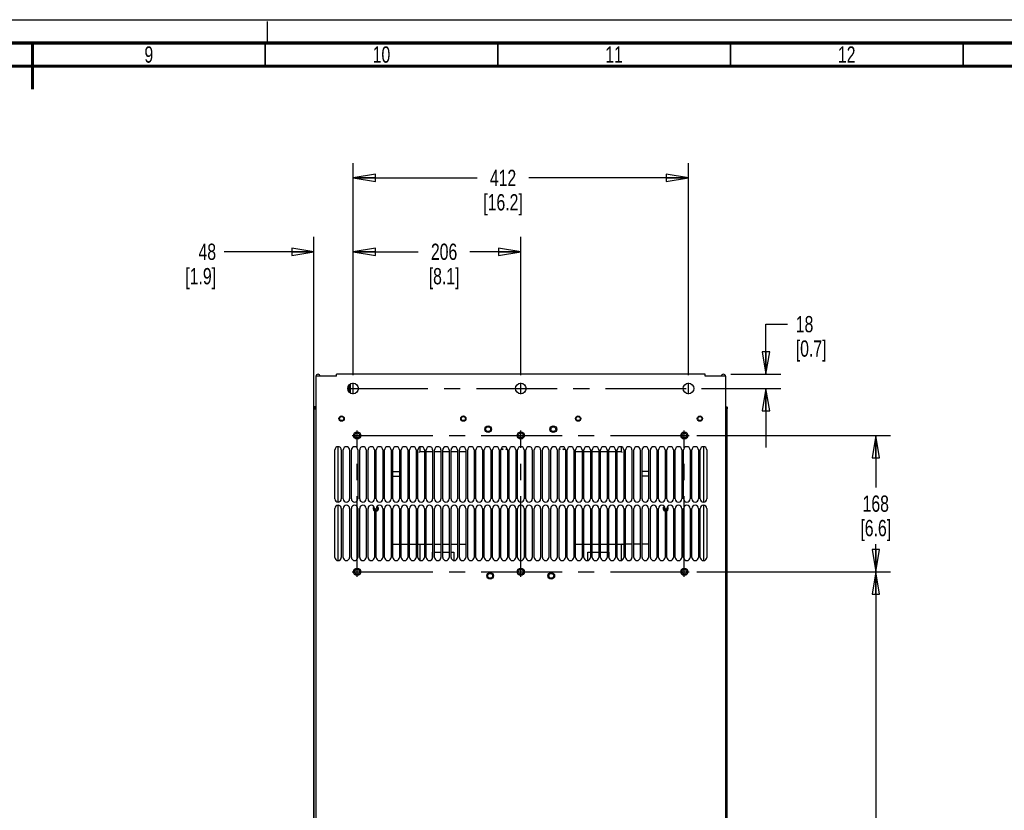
# Paper-space layout 'SUBMITTAL_E3H_2_1' of a CAD drawing. Header units: millimetres. Extents: x 0 to 841, y 0 to 594.
# Tile 35 of 45: x 418 to 629, y 424 to 594. Entities that reach past the tile are written whole.
import ezdxf

# ---------------------------------------------------------------- set-up
doc = ezdxf.new("R2010")
doc.units = ezdxf.units.MM
doc.header["$LTSCALE"] = 46.255
doc.linetypes.add('CENTER', pattern=[0.6, 0.375, -0.075, 0.075, -0.075])
doc.linetypes.add('DASHED', pattern=[0.2, 0.1, -0.1])
doc.layers.get('0').update_dxf_attribs({"linetype": 'CONTINUOUS'})
for name, color, linetype in [('002___PRT_ALL_AXES', 7, 'CONTINUOUS'), ('DEFAULT_1', 7, 'CENTER'), ('ROUNDS', 7, 'CONTINUOUS')]:
    doc.layers.add(name, color=color, linetype=linetype)
doc.styles.get("Standard").update_dxf_attribs({"font": 'txt', "width": 0.725})
doc.dimstyles.new('DIMSTYLE_1', dxfattribs={"dimtxt": 3.5, "dimasz": 4.8, "dimexe": 3.2, "dimexo": 1.6, "dimgap": 1.75, "dimtad": 0, "dimtih": 1, "dimtoh": 1, "dimdec": 1, "dimzin": 0, "dimdsep": 46, "dimtxsty": 'STANDARD', "dimblk": 'CLOSED', "dimblk1": 'CLOSED', "dimblk2": 'CLOSED', "dimcen": 0.09, "dimadec": 0, "dimazin": 0, "dimtp": 0.4, "dimtm": 0.4, "dimtfac": 1, "dimtdec": 1, "dimtofl": 0, "dimtmove": 0, "dimatfit": 3, "dimldrblk": 'CLOSED', "dimfxl": 1, "dimtolj": 1, "dimtzin": 0, "dimarcsym": 0})

# ---------------------------------------------------------------- blocks, each defined once
blk = doc.blocks.new('_CLOSED')
at = {"color": 0, "linetype": 'BYBLOCK'}
for p, q in [((0, 0), (-1, 0.167)), ((-1, 0.167), (-1, -0.167)), ((-1, -0.167), (0, 0)), ((-1, 0), (0, 0))]:
    blk.add_line(p, q, dxfattribs=at)
blk = doc.blocks.new('*D17')
at = {"color": 2, "linetype": 'CONTINUOUS'}
for p, q in [((481, 542.33), (481, 547.28)), ((489.39, 542.33), (489.39, 547.28)), ((481, 544.08), (461.7, 544.08)), ((489.39, 544.08), (502.09, 544.08)), ((481, 291.44), (481, 542.33)), ((489.39, 517.5), (489.39, 542.33))]:
    blk.add_line(p, q, dxfattribs=at)
at = {"color": 2, "linetype": 'CONTINUOUS', "xscale": 4.8, "yscale": 4.8, "zscale": 4.8}
blk.add_blockref('_CLOSED', (481, 544.08), dxfattribs=at)
at = {"color": 2, "linetype": 'CONTINUOUS', "xscale": 4.8, "yscale": 4.8, "zscale": 4.8, "rotation": 180}
blk.add_blockref('_CLOSED', (489.39, 544.08), dxfattribs=at)
at = {"color": 2, "linetype": 'CONTINUOUS', "insert": (459.95, 545.83), "char_height": 3.5, "width": 12.6875, "attachment_point": 3, "line_spacing_factor": 0.9}
blk.add_mtext('48\\P[1.9]', dxfattribs=at)
blk = doc.blocks.new('*D18')
at = {"color": 2, "linetype": 'CONTINUOUS'}
for p, q in [((489.39, 542.33), (489.39, 547.28)), ((525.44, 542.33), (525.44, 547.28)), ((489.39, 544.08), (503.4, 544.08)), ((525.44, 544.08), (514.51, 544.08)), ((489.39, 517.5), (489.39, 542.33)), ((525.44, 517.5), (525.44, 542.33))]:
    blk.add_line(p, q, dxfattribs=at)
at = {"color": 2, "linetype": 'CONTINUOUS', "xscale": 4.8, "yscale": 4.8, "zscale": 4.8, "rotation": 180}
blk.add_blockref('_CLOSED', (489.39, 544.08), dxfattribs=at)
at = {"color": 2, "linetype": 'CONTINUOUS', "xscale": 4.8, "yscale": 4.8, "zscale": 4.8}
blk.add_blockref('_CLOSED', (525.44, 544.08), dxfattribs=at)
at = {"color": 2, "linetype": 'CONTINUOUS', "insert": (508.96, 545.83), "char_height": 3.5, "width": 12.6875, "attachment_point": 2, "line_spacing_factor": 0.9}
blk.add_mtext('206\\P[8.1]', dxfattribs=at)
blk = doc.blocks.new('*D19')
at = {"color": 2, "linetype": 'CONTINUOUS'}
for p, q in [((489.39, 558.22), (489.39, 563.17)), ((561.49, 558.22), (561.49, 563.17)), ((489.39, 559.97), (516.07, 559.97)), ((561.49, 559.97), (527.19, 559.97)), ((489.39, 517.5), (489.39, 558.22)), ((561.49, 517.5), (561.49, 558.22))]:
    blk.add_line(p, q, dxfattribs=at)
at = {"color": 2, "linetype": 'CONTINUOUS', "xscale": 4.8, "yscale": 4.8, "zscale": 4.8, "rotation": 180}
blk.add_blockref('_CLOSED', (489.39, 559.97), dxfattribs=at)
at = {"color": 2, "linetype": 'CONTINUOUS', "xscale": 4.8, "yscale": 4.8, "zscale": 4.8}
blk.add_blockref('_CLOSED', (561.49, 559.97), dxfattribs=at)
at = {"color": 2, "linetype": 'CONTINUOUS', "insert": (521.63, 561.72), "char_height": 3.5, "width": 15.225, "attachment_point": 2, "line_spacing_factor": 0.9}
blk.add_mtext('412\\P[16.2]', dxfattribs=at)
blk = doc.blocks.new('*D20')
at = {"color": 2, "linetype": 'CONTINUOUS'}
for p, q in [((578.15, 517.75), (578.15, 528.51)), ((578.15, 528.51), (582.8, 528.51)), ((570.61, 517.75), (581.35, 517.75)), ((564.32, 514.67), (581.35, 514.67)), ((578.15, 514.67), (578.15, 501.97))]:
    blk.add_line(p, q, dxfattribs=at)
at = {"color": 2, "linetype": 'CONTINUOUS', "xscale": 4.8, "yscale": 4.8, "zscale": 4.8}
for p, rotation in [((578.15, 517.75), 270), ((578.15, 514.67), 90)]:
    blk.add_blockref('_CLOSED', p, dxfattribs=dict(at, rotation=rotation))
at = {"color": 2, "linetype": 'CONTINUOUS', "insert": (584.55, 530.26), "char_height": 3.5, "width": 12.6875, "attachment_point": 1, "line_spacing_factor": 0.9}
blk.add_mtext('18\\P[0.7]', dxfattribs=at)
blk = doc.blocks.new('*D21')
at = {"color": 2, "linetype": 'CONTINUOUS'}
for p, q in [((563.26, 504.58), (604.94, 504.58)), ((601.74, 504.58), (601.74, 493.4)), ((601.74, 475.23), (601.74, 481.15)), ((563.26, 475.23), (604.94, 475.23))]:
    blk.add_line(p, q, dxfattribs=at)
at = {"color": 2, "linetype": 'CONTINUOUS', "xscale": 4.8, "yscale": 4.8, "zscale": 4.8}
for p, rotation in [((601.74, 504.58), 90), ((601.74, 475.23), 270)]:
    blk.add_blockref('_CLOSED', p, dxfattribs=dict(at, rotation=rotation))
at = {"color": 2, "linetype": 'CONTINUOUS', "insert": (601.74, 491.65), "char_height": 3.5, "width": 12.6875, "attachment_point": 2, "line_spacing_factor": 0.9}
blk.add_mtext('168\\P[6.6]', dxfattribs=at)
blk = doc.blocks.new('*D22')
at = {"color": 2, "linetype": 'CONTINUOUS'}
for p, q in [((563.26, 475.23), (604.94, 475.23)), ((601.74, 475.23), (601.74, 361.95)), ((601.74, 241.67), (601.74, 349.7)), ((570.16, 241.67), (604.94, 241.67))]:
    blk.add_line(p, q, dxfattribs=at)
at = {"color": 2, "linetype": 'CONTINUOUS', "xscale": 4.8, "yscale": 4.8, "zscale": 4.8}
for p, rotation in [((601.74, 475.23), 90), ((601.74, 241.67), 270)]:
    blk.add_blockref('_CLOSED', p, dxfattribs=dict(at, rotation=rotation))
at = {"color": 2, "linetype": 'CONTINUOUS', "insert": (601.74, 360.2), "char_height": 3.5, "width": 15.225, "attachment_point": 2, "line_spacing_factor": 0.9}
blk.add_mtext('1335\\P[52.5]', dxfattribs=at)

psp = doc.layouts.new('SUBMITTAL_E3H_2_1')

# ---------------------------------------------------------------- linework, layer by layer
at = {"color": 7, "linetype": 'CONTINUOUS'}
for p, q in [((0, 594), (841, 594)), ((0, 594), (841, 594)), ((488.32, 515.06), (488.32, 514.27)), ((488.86, 513.66), (488.86, 515.67)), ((481.41, 510.71), (481.32, 510.71)), ((569.55, 510.71), (569.47, 510.71)), ((569.8, 510.29), (569.47, 510.29)), ((569.8, 247.79), (569.8, 510.29)), ((503.78, 502.1), (503.78, 501.07)), ((547.02, 502.13), (547.02, 501.07)), ((504.72, 501.07), (503.78, 501.07)), ((506.5, 501.07), (505.1, 501.07)), ((508.29, 501.07), (506.89, 501.07)), ((510.07, 501.07), (508.67, 501.07)), ((511.86, 501.07), (510.46, 501.07)), ((513.64, 501.07), (512.24, 501.07)), ((538.63, 501.07), (537.23, 501.07)), ((540.42, 501.07), (539.02, 501.07)), ((542.2, 501.07), (540.8, 501.07)), ((543.99, 501.07), (542.59, 501.07)), ((545.77, 501.07), (544.37, 501.07)), ((547.02, 501.07), (546.16, 501.07)), ((497.96, 496.84), (499.36, 496.84)), ((497.96, 495.79), (499.36, 495.79)), ((552.91, 496.84), (551.51, 496.84)), ((552.91, 495.79), (551.51, 495.79)), ((503.85, 477.67), (503.85, 481.19)), ((503.85, 481.19), (504.72, 481.19)), ((505.1, 481.19), (506.5, 481.19)), ((506.89, 481.19), (508.29, 481.19)), ((508.67, 481.19), (510.07, 481.19)), ((510.46, 481.19), (511.86, 481.19)), ((512.24, 481.19), (513.64, 481.19)), ((537.23, 481.19), (538.63, 481.19)), ((539.02, 481.19), (540.42, 481.19)), ((540.8, 481.19), (542.2, 481.19)), ((542.59, 481.19), (543.99, 481.19)), ((544.37, 481.19), (545.77, 481.19)), ((546.16, 481.19), (547.1, 481.19)), ((547.1, 477.7), (547.1, 481.19)), ((506.48, 478.2), (506.48, 479.46)), ((506.48, 479.46), (506.5, 479.46)), ((506.89, 479.46), (508.29, 479.46)), ((508.67, 479.46), (510.07, 479.46)), ((510.46, 479.46), (511.03, 479.46)), ((511.03, 479.46), (511.03, 477.67)), ((539.84, 477.67), (539.84, 479.46)), ((539.84, 479.46), (540.42, 479.46)), ((540.8, 479.46), (542.2, 479.46)), ((542.59, 479.46), (543.99, 479.46)), ((544.37, 479.46), (544.39, 479.46)), ((544.39, 479.46), (544.39, 478.2))]:
    psp.add_line(p, q, dxfattribs=at)
at = {"color": 7, "linetype": 'DASHED'}
psp.add_line((471, 589), (471, 594), dxfattribs=at)
at = {"color": 3, "linetype": 'CONTINUOUS'}
for p, q in [((481.41, 517.29), (481.41, 241.67)), ((485.82, 517.29), (481.41, 517.29)), ((485.82, 517.29), (485.82, 517.75)), ((565.06, 517.75), (485.82, 517.75)), ((565.06, 517.29), (565.06, 517.75)), ((569.47, 517.29), (565.06, 517.29)), ((569.47, 517.29), (569.47, 241.67)), ((488.6, 515.49), (488.6, 513.85)), ((485.47, 490.95), (485.47, 501.45)), ((486.87, 501.45), (486.87, 490.95)), ((487.25, 490.95), (487.25, 501.45)), ((488.65, 501.45), (488.65, 490.95)), ((489.04, 490.95), (489.04, 501.45)), ((490.44, 501.45), (490.44, 490.95)), ((490.82, 490.95), (490.82, 501.45)), ((492.22, 501.45), (492.22, 490.95)), ((492.61, 490.95), (492.61, 501.45)), ((494.01, 501.45), (494.01, 490.95)), ((494.39, 490.95), (494.39, 501.45)), ((495.79, 501.45), (495.79, 490.95)), ((496.18, 490.95), (496.18, 501.45)), ((497.58, 501.45), (497.58, 490.95)), ((497.96, 490.95), (497.96, 501.45)), ((499.36, 501.45), (499.36, 490.95)), ((499.75, 490.95), (499.75, 501.45)), ((501.15, 501.45), (501.15, 490.95)), ((501.53, 490.95), (501.53, 501.45)), ((502.93, 501.45), (502.93, 490.95)), ((503.32, 490.95), (503.32, 501.45)), ((504.72, 501.45), (504.72, 490.95)), ((505.1, 490.95), (505.1, 501.45)), ((506.5, 501.45), (506.5, 490.95)), ((506.89, 490.95), (506.89, 501.45)), ((508.29, 501.45), (508.29, 490.95)), ((508.67, 490.95), (508.67, 501.45)), ((510.07, 501.45), (510.07, 490.95)), ((510.46, 490.95), (510.46, 501.45)), ((511.86, 501.45), (511.86, 490.95)), ((512.24, 490.95), (512.24, 501.45)), ((513.64, 501.45), (513.64, 490.95)), ((514.03, 490.95), (514.03, 501.45)), ((515.43, 501.45), (515.43, 490.95)), ((515.81, 490.95), (515.81, 501.45)), ((517.21, 501.45), (517.21, 490.95)), ((517.6, 490.95), (517.6, 501.45)), ((519, 501.45), (519, 490.95)), ((519.38, 490.95), (519.38, 501.45)), ((520.78, 501.45), (520.78, 490.95)), ((521.17, 490.95), (521.17, 501.45)), ((522.57, 501.45), (522.57, 490.95)), ((522.95, 490.95), (522.95, 501.45)), ((524.35, 501.45), (524.35, 490.95)), ((524.74, 490.95), (524.74, 501.45)), ((526.14, 501.45), (526.14, 490.95)), ((526.52, 490.95), (526.52, 501.45)), ((527.92, 501.45), (527.92, 490.95)), ((528.31, 490.95), (528.31, 501.45)), ((529.71, 501.45), (529.71, 490.95)), ((530.09, 490.95), (530.09, 501.45)), ((531.49, 501.45), (531.49, 490.95)), ((531.88, 490.95), (531.88, 501.45)), ((533.28, 501.45), (533.28, 490.95)), ((533.66, 490.95), (533.66, 501.45)), ((535.06, 501.45), (535.06, 490.95)), ((535.45, 490.95), (535.45, 501.45)), ((536.85, 501.45), (536.85, 490.95)), ((537.23, 490.95), (537.23, 501.45)), ((538.63, 501.45), (538.63, 490.95)), ((539.02, 490.95), (539.02, 501.45)), ((540.42, 501.45), (540.42, 490.95)), ((540.8, 490.95), (540.8, 501.45)), ((542.2, 501.45), (542.2, 490.95)), ((542.59, 490.95), (542.59, 501.45)), ((543.99, 501.45), (543.99, 490.95)), ((544.37, 490.95), (544.37, 501.45)), ((545.77, 501.45), (545.77, 490.95)), ((546.16, 490.95), (546.16, 501.45)), ((547.56, 501.45), (547.56, 490.95)), ((547.94, 490.95), (547.94, 501.45)), ((549.34, 501.45), (549.34, 490.95)), ((549.73, 490.95), (549.73, 501.45)), ((551.13, 501.45), (551.13, 490.95)), ((551.51, 490.95), (551.51, 501.45)), ((552.91, 501.45), (552.91, 490.95)), ((553.3, 490.95), (553.3, 501.45)), ((554.7, 501.45), (554.7, 490.95)), ((555.08, 490.95), (555.08, 501.45)), ((556.48, 501.45), (556.48, 490.95)), ((556.87, 490.95), (556.87, 501.45)), ((558.27, 501.45), (558.27, 490.95)), ((558.65, 490.95), (558.65, 501.45)), ((560.05, 501.45), (560.05, 490.95)), ((560.44, 490.95), (560.44, 501.45)), ((561.84, 501.45), (561.84, 490.95)), ((562.22, 490.95), (562.22, 501.45)), ((563.62, 501.45), (563.62, 490.95)), ((564.01, 490.95), (564.01, 501.45)), ((565.41, 501.45), (565.41, 490.95)), ((485.47, 478.35), (485.47, 488.85)), ((486.87, 488.85), (486.87, 478.35)), ((487.25, 478.35), (487.25, 488.85)), ((488.65, 488.85), (488.65, 478.35)), ((489.04, 478.35), (489.04, 488.85)), ((490.44, 488.85), (490.44, 478.35)), ((490.82, 478.35), (490.82, 488.85)), ((492.22, 488.85), (492.22, 478.35)), ((492.61, 478.35), (492.61, 488.85)), ((494.01, 488.85), (494.01, 478.35)), ((494.39, 478.35), (494.39, 488.85)), ((495.79, 488.85), (495.79, 478.35)), ((496.18, 478.35), (496.18, 488.85)), ((497.58, 488.85), (497.58, 478.35)), ((497.96, 478.35), (497.96, 488.85)), ((499.36, 488.85), (499.36, 478.35)), ((499.75, 478.35), (499.75, 488.85)), ((501.15, 488.85), (501.15, 478.35)), ((501.53, 478.35), (501.53, 488.85)), ((502.93, 488.85), (502.93, 478.35)), ((503.32, 478.35), (503.32, 488.85)), ((504.72, 488.85), (504.72, 478.35)), ((505.1, 478.35), (505.1, 488.85)), ((506.5, 488.85), (506.5, 478.35)), ((506.89, 478.35), (506.89, 488.85)), ((508.29, 488.85), (508.29, 478.35)), ((508.67, 478.35), (508.67, 488.85)), ((510.07, 488.85), (510.07, 478.35)), ((510.46, 478.35), (510.46, 488.85)), ((511.86, 488.85), (511.86, 478.35)), ((512.24, 478.35), (512.24, 488.85)), ((513.64, 488.85), (513.64, 478.35)), ((514.03, 478.35), (514.03, 488.85)), ((515.43, 488.85), (515.43, 478.35)), ((515.81, 478.35), (515.81, 488.85)), ((517.21, 488.85), (517.21, 478.35)), ((517.6, 478.35), (517.6, 488.85)), ((519, 488.85), (519, 478.35)), ((519.38, 478.35), (519.38, 488.85)), ((520.78, 488.85), (520.78, 478.35)), ((521.17, 478.35), (521.17, 488.85)), ((522.57, 488.85), (522.57, 478.35)), ((522.95, 478.35), (522.95, 488.85)), ((524.35, 488.85), (524.35, 478.35)), ((524.74, 478.35), (524.74, 488.85)), ((526.14, 488.85), (526.14, 478.35)), ((526.52, 478.35), (526.52, 488.85)), ((527.92, 488.85), (527.92, 478.35)), ((528.31, 478.35), (528.31, 488.85)), ((529.71, 488.85), (529.71, 478.35)), ((530.09, 478.35), (530.09, 488.85)), ((531.49, 488.85), (531.49, 478.35)), ((531.88, 478.35), (531.88, 488.85)), ((533.28, 488.85), (533.28, 478.35)), ((533.66, 478.35), (533.66, 488.85)), ((535.06, 488.85), (535.06, 478.35)), ((535.45, 478.35), (535.45, 488.85)), ((536.85, 488.85), (536.85, 478.35)), ((537.23, 478.35), (537.23, 488.85)), ((538.63, 488.85), (538.63, 478.35)), ((539.02, 478.35), (539.02, 488.85)), ((540.42, 488.85), (540.42, 478.35)), ((540.8, 478.35), (540.8, 488.85)), ((542.2, 488.85), (542.2, 478.35)), ((542.59, 478.35), (542.59, 488.85)), ((543.99, 488.85), (543.99, 478.35)), ((544.37, 478.35), (544.37, 488.85)), ((545.77, 488.85), (545.77, 478.35)), ((546.16, 478.35), (546.16, 488.85)), ((547.56, 488.85), (547.56, 478.35)), ((547.94, 478.35), (547.94, 488.85)), ((549.34, 488.85), (549.34, 478.35)), ((549.73, 478.35), (549.73, 488.85)), ((551.13, 488.85), (551.13, 478.35)), ((551.51, 478.35), (551.51, 488.85)), ((552.91, 488.85), (552.91, 478.35)), ((553.3, 478.35), (553.3, 488.85)), ((554.7, 488.85), (554.7, 478.35)), ((555.08, 478.35), (555.08, 488.85)), ((556.48, 488.85), (556.48, 478.35)), ((556.87, 478.35), (556.87, 488.85)), ((558.27, 488.85), (558.27, 478.35)), ((558.65, 478.35), (558.65, 488.85)), ((560.05, 488.85), (560.05, 478.35)), ((560.44, 478.35), (560.44, 488.85)), ((561.84, 488.85), (561.84, 478.35)), ((562.22, 478.35), (562.22, 488.85)), ((563.62, 488.85), (563.62, 478.35)), ((564.01, 478.35), (564.01, 488.85)), ((565.41, 488.85), (565.41, 478.35))]:
    psp.add_line(p, q, dxfattribs=at)
at = {"color": 7, "linetype": 'CONTINUOUS'}
for points, const_width in [([(836, 589), (15, 589)], 0.7), ([(420.5, 589), (420.5, 579)], 0.7), ([(470.5, 584), (470.5, 589)], 0.35), ([(520.5, 584), (520.5, 589)], 0.35), ([(570.5, 584), (570.5, 589)], 0.35), ([(620.5, 584), (620.5, 589)], 0.35), ([(831, 584), (20, 584)], 0.7)]:
    psp.add_lwpolyline(points, dxfattribs=dict(at, const_width=const_width))
at = {"color": 3, "linetype": 'CONTINUOUS'}
for centre, radius in [((489.39, 514.67), 1.14), ((525.44, 514.67), 1.14), ((561.49, 514.67), 1.14), ((486.94, 508.19), 0.438), ((513.1, 508.19), 0.438), ((537.77, 508.19), 0.438), ((563.94, 508.19), 0.438), ((518.44, 505.91), 0.525), ((532.44, 505.91), 0.525), ((490.28, 504.58), 0.766), ((525.44, 504.58), 0.766), ((560.59, 504.58), 0.766), ((490.28, 475.23), 0.766), ((518.87, 474.36), 0.525), ((525.44, 475.23), 0.766), ((532, 474.36), 0.525), ((560.59, 475.23), 0.766)]:
    psp.add_circle(centre, radius, dxfattribs=at)
for centre, radius, start, end in [((481.86, 517.29), 0.455, 0, 180), ((569.01, 517.29), 0.455, 0, 180), ((486.17, 501.45), 0.7, 0, 180), ((487.95, 501.45), 0.7, 0, 180), ((489.74, 501.45), 0.7, 0, 180), ((491.52, 501.45), 0.7, 0, 180), ((493.31, 501.45), 0.7, 0, 180), ((495.09, 501.45), 0.7, 0, 180), ((496.88, 501.45), 0.7, 0, 180), ((498.66, 501.45), 0.7, 0, 180), ((500.45, 501.45), 0.7, 0, 180), ((502.23, 501.45), 0.7, 0, 180), ((504.02, 501.45), 0.7, 0, 180), ((505.8, 501.45), 0.7, 0, 180), ((507.59, 501.45), 0.7, 0, 180), ((509.37, 501.45), 0.7, 0, 180), ((511.16, 501.45), 0.7, 0, 180), ((512.94, 501.45), 0.7, 0, 180), ((514.73, 501.45), 0.7, 0, 180), ((516.51, 501.45), 0.7, 0, 180), ((518.3, 501.45), 0.7, 0, 180), ((520.08, 501.45), 0.7, 0, 180), ((521.87, 501.45), 0.7, 0, 180), ((523.65, 501.45), 0.7, 0, 180), ((525.44, 501.45), 0.7, 0, 180), ((527.22, 501.45), 0.7, 0, 180), ((529.01, 501.45), 0.7, 0, 180), ((530.79, 501.45), 0.7, 0, 180), ((532.58, 501.45), 0.7, 0, 180), ((534.36, 501.45), 0.7, 0, 180), ((536.15, 501.45), 0.7, 0, 180), ((537.93, 501.45), 0.7, 0, 180), ((539.72, 501.45), 0.7, 0, 180), ((541.5, 501.45), 0.7, 0, 180), ((543.29, 501.45), 0.7, 0, 180), ((545.07, 501.45), 0.7, 0, 180), ((546.86, 501.45), 0.7, 0, 180), ((548.64, 501.45), 0.7, 0, 180), ((550.43, 501.45), 0.7, 0, 180), ((552.21, 501.45), 0.7, 0, 180), ((554, 501.45), 0.7, 0, 180), ((555.78, 501.45), 0.7, 0, 180), ((557.57, 501.45), 0.7, 0, 180), ((559.35, 501.45), 0.7, 0, 180), ((561.14, 501.45), 0.7, 0, 180), ((562.92, 501.45), 0.7, 0, 180), ((564.71, 501.45), 0.7, 0, 180), ((486.17, 490.95), 0.7, 180, 360), ((486.17, 488.85), 0.7, 0, 180), ((487.95, 490.95), 0.7, 180, 360), ((487.95, 488.85), 0.7, 0, 180), ((489.74, 490.95), 0.7, 180, 360), ((489.74, 488.85), 0.7, 0, 180), ((491.52, 490.95), 0.7, 180, 360), ((491.52, 488.85), 0.7, 0, 180), ((493.31, 490.95), 0.7, 180, 360), ((493.31, 488.85), 0.7, 0, 180), ((494.29, 488.85), 0.438, 140.6775, 230.1398), ((495.09, 490.95), 0.7, 180, 360), ((495.09, 488.85), 0.7, 0, 180), ((494.29, 488.85), 0.438, 283.9036, 60.0731), ((496.88, 490.95), 0.7, 180, 360), ((496.88, 488.85), 0.7, 0, 180), ((498.66, 490.95), 0.7, 180, 360), ((498.66, 488.85), 0.7, 0, 180), ((500.45, 490.95), 0.7, 180, 360), ((500.45, 488.85), 0.7, 0, 180), ((502.23, 490.95), 0.7, 180, 360), ((502.23, 488.85), 0.7, 0, 180), ((504.02, 490.95), 0.7, 180, 360), ((504.02, 488.85), 0.7, 0, 180), ((505.8, 490.95), 0.7, 180, 360), ((505.8, 488.85), 0.7, 0, 180), ((507.59, 490.95), 0.7, 180, 360), ((507.59, 488.85), 0.7, 0, 180), ((509.37, 490.95), 0.7, 180, 360), ((509.37, 488.85), 0.7, 0, 180), ((511.16, 490.95), 0.7, 180, 360), ((511.16, 488.85), 0.7, 0, 180), ((512.94, 490.95), 0.7, 180, 360), ((512.94, 488.85), 0.7, 0, 180), ((514.73, 490.95), 0.7, 180, 360), ((514.73, 488.85), 0.7, 0, 180), ((516.51, 490.95), 0.7, 180, 360), ((516.51, 488.85), 0.7, 0, 180), ((518.3, 490.95), 0.7, 180, 360), ((518.3, 488.85), 0.7, 0, 180), ((520.08, 490.95), 0.7, 180, 360), ((520.08, 488.85), 0.7, 0, 180), ((521.87, 490.95), 0.7, 180, 360), ((521.87, 488.85), 0.7, 0, 180), ((523.65, 490.95), 0.7, 180, 360), ((523.65, 488.85), 0.7, 0, 180), ((525.44, 490.95), 0.7, 180, 360), ((525.44, 488.85), 0.7, 0, 180), ((527.22, 490.95), 0.7, 180, 360), ((527.22, 488.85), 0.7, 0, 180), ((529.01, 490.95), 0.7, 180, 360), ((529.01, 488.85), 0.7, 0, 180), ((530.79, 490.95), 0.7, 180, 360), ((530.79, 488.85), 0.7, 0, 180), ((532.58, 490.95), 0.7, 180, 360), ((532.58, 488.85), 0.7, 0, 180), ((534.36, 490.95), 0.7, 180, 360), ((534.36, 488.85), 0.7, 0, 180), ((536.15, 490.95), 0.7, 180, 360), ((536.15, 488.85), 0.7, 0, 180), ((537.93, 490.95), 0.7, 180, 360), ((537.93, 488.85), 0.7, 0, 180), ((539.72, 490.95), 0.7, 180, 360), ((539.72, 488.85), 0.7, 0, 180), ((541.5, 490.95), 0.7, 180, 360), ((541.5, 488.85), 0.7, 0, 180), ((543.29, 490.95), 0.7, 180, 360), ((543.29, 488.85), 0.7, 0, 180), ((545.07, 490.95), 0.7, 180, 360), ((545.07, 488.85), 0.7, 0, 180), ((546.86, 490.95), 0.7, 180, 360), ((546.86, 488.85), 0.7, 0, 180), ((548.64, 490.95), 0.7, 180, 360), ((548.64, 488.85), 0.7, 0, 180), ((550.43, 490.95), 0.7, 180, 360), ((550.43, 488.85), 0.7, 0, 180), ((552.21, 490.95), 0.7, 180, 360), ((552.21, 488.85), 0.7, 0, 180), ((554, 490.95), 0.7, 180, 360), ((554, 488.85), 0.7, 0, 180), ((555.78, 490.95), 0.7, 180, 360), ((555.78, 488.85), 0.7, 0, 180), ((556.59, 488.85), 0.438, 119.9269, 256.0964), ((557.57, 490.95), 0.7, 180, 360), ((557.57, 488.85), 0.7, 0, 180), ((556.59, 488.85), 0.438, 309.8602, 39.3225), ((559.35, 490.95), 0.7, 180, 360), ((559.35, 488.85), 0.7, 0, 180), ((561.14, 490.95), 0.7, 180, 360), ((561.14, 488.85), 0.7, 0, 180), ((562.92, 490.95), 0.7, 180, 360), ((562.92, 488.85), 0.7, 0, 180), ((564.71, 490.95), 0.7, 180, 360), ((564.71, 488.85), 0.7, 0, 180), ((486.17, 478.35), 0.7, 180, 360), ((487.95, 478.35), 0.7, 180, 360), ((489.74, 478.35), 0.7, 180, 360), ((491.52, 478.35), 0.7, 180, 360), ((493.31, 478.35), 0.7, 180, 360), ((495.09, 478.35), 0.7, 180, 360), ((496.88, 478.35), 0.7, 180, 360), ((498.66, 478.35), 0.7, 180, 360), ((500.45, 478.35), 0.7, 180, 360), ((502.23, 478.35), 0.7, 180, 360), ((504.02, 478.35), 0.7, 180, 360), ((505.8, 478.35), 0.7, 180, 360), ((507.59, 478.35), 0.7, 180, 360), ((509.37, 478.35), 0.7, 180, 360), ((511.16, 478.35), 0.7, 180, 360), ((512.94, 478.35), 0.7, 180, 360), ((514.73, 478.35), 0.7, 180, 360), ((516.51, 478.35), 0.7, 180, 360), ((518.3, 478.35), 0.7, 180, 360), ((520.08, 478.35), 0.7, 180, 360), ((521.87, 478.35), 0.7, 180, 360), ((523.65, 478.35), 0.7, 180, 360), ((525.44, 478.35), 0.7, 180, 360), ((527.22, 478.35), 0.7, 180, 360), ((529.01, 478.35), 0.7, 180, 360), ((530.79, 478.35), 0.7, 180, 360), ((532.58, 478.35), 0.7, 180, 360), ((534.36, 478.35), 0.7, 180, 360), ((536.15, 478.35), 0.7, 180, 360), ((537.93, 478.35), 0.7, 180, 360), ((539.72, 478.35), 0.7, 180, 360), ((541.5, 478.35), 0.7, 180, 360), ((543.29, 478.35), 0.7, 180, 360), ((545.07, 478.35), 0.7, 180, 360), ((546.86, 478.35), 0.7, 180, 360), ((548.64, 478.35), 0.7, 180, 360), ((550.43, 478.35), 0.7, 180, 360), ((552.21, 478.35), 0.7, 180, 360), ((554, 478.35), 0.7, 180, 360), ((555.78, 478.35), 0.7, 180, 360), ((557.57, 478.35), 0.7, 180, 360), ((559.35, 478.35), 0.7, 180, 360), ((561.14, 478.35), 0.7, 180, 360), ((562.92, 478.35), 0.7, 180, 360), ((564.71, 478.35), 0.7, 180, 360)]:
    psp.add_arc(centre, radius, start, end, dxfattribs=at)
at = {"layer": '002___PRT_ALL_AXES', "color": 7, "linetype": 'CENTER'}
for p, q in [((489.21, 504.58), (561.66, 504.58)), ((490.28, 474.16), (490.28, 505.64)), ((525.44, 474.16), (525.44, 505.64)), ((560.59, 474.16), (560.59, 505.64)), ((489.21, 475.23), (561.66, 475.23))]:
    psp.add_line(p, q, dxfattribs=at)
at = {"layer": '002___PRT_ALL_AXES', "color": 7, "linetype": 'CONTINUOUS'}
for centre, radius in [((486.94, 508.19), 0.569), ((513.1, 508.19), 0.569), ((537.77, 508.19), 0.569), ((563.94, 508.19), 0.569), ((518.44, 505.91), 0.718), ((532.44, 505.91), 0.718), ((490.28, 504.58), 0.763), ((490.28, 504.58), 0.525), ((525.44, 504.58), 0.763), ((525.44, 504.58), 0.525), ((560.59, 504.58), 0.763), ((560.59, 504.58), 0.525), ((490.28, 475.23), 0.763), ((490.28, 475.23), 0.525), ((518.87, 474.36), 0.718), ((525.44, 475.23), 0.763), ((525.44, 475.23), 0.525), ((532, 474.36), 0.718), ((560.59, 475.23), 0.763), ((560.59, 475.23), 0.525)]:
    psp.add_circle(centre, radius, dxfattribs=at)
for centre, start, end in [((494.29, 488.85), 135.5885, 240.4034), ((494.29, 488.85), 280.6732, 58.2047), ((556.59, 488.85), 121.7953, 259.3268), ((556.59, 488.85), 299.5966, 44.4115)]:
    psp.add_arc(centre, 0.569, start, end, dxfattribs=at)
at = {"layer": 'DEFAULT_1', "color": 7, "linetype": 'CENTER'}
for p, q in [((488.15, 514.67), (562.72, 514.67)), ((489.39, 513.43), (489.39, 515.9)), ((525.44, 513.43), (525.44, 515.9)), ((561.49, 513.43), (561.49, 515.9))]:
    psp.add_line(p, q, dxfattribs=at)
at = {"layer": 'ROUNDS', "color": 3, "linetype": 'CONTINUOUS'}
for p, q in [((481.06, 400.55), (481.06, 510.71)), ((481.41, 510.31), (481.07, 510.31)), ((569.8, 510.31), (569.47, 510.31)), ((569.82, 400.55), (569.82, 510.71))]:
    psp.add_line(p, q, dxfattribs=at)
at = {"layer": 'ROUNDS', "color": 7, "linetype": 'CONTINUOUS'}
for p, q in [((481.32, 510.71), (481.06, 510.71)), ((481.07, 247.79), (481.07, 510.64)), ((481.07, 510.64), (481.41, 510.64)), ((481.07, 510.29), (481.41, 510.29)), ((481.32, 510.71), (481.32, 510.64)), ((569.47, 510.64), (569.8, 510.64)), ((569.55, 510.64), (569.55, 510.71)), ((569.55, 510.71), (569.82, 510.71)), ((569.8, 510.64), (569.8, 510.29)), ((486.13, 502.14), (486.13, 490.26)), ((521.44, 501.59), (521.48, 501.67)), ((521.44, 501.59), (521.44, 501.5)), ((522.43, 501.6), (522.39, 501.67)), ((522.44, 501.59), (522.44, 501.5)), ((533.69, 501.59), (533.73, 501.67)), ((533.69, 501.59), (533.69, 501.5)), ((534.68, 501.6), (534.64, 501.67)), ((534.69, 501.59), (534.69, 501.5)), ((564.74, 502.14), (564.74, 490.26)), ((486.13, 489.55), (486.13, 477.66)), ((564.74, 489.55), (564.74, 477.66)), ((497.96, 481.18), (499.36, 481.18)), ((499.75, 481.18), (501.15, 481.18)), ((501.53, 481.18), (502.93, 481.18)), ((503.32, 481.18), (503.61, 481.18)), ((547.26, 481.18), (547.56, 481.18)), ((549.34, 481.18), (547.94, 481.18)), ((551.13, 481.18), (549.73, 481.18)), ((552.91, 481.18), (551.51, 481.18)), ((506.49, 478.22), (506.49, 479.36)), ((506.89, 479.45), (508.29, 479.45)), ((508.67, 479.45), (510.07, 479.45)), ((510.46, 479.45), (510.94, 479.45)), ((511.03, 479.36), (511.03, 477.67)), ((539.84, 477.67), (539.84, 479.36)), ((539.93, 479.45), (540.42, 479.45)), ((540.8, 479.45), (542.2, 479.45)), ((542.59, 479.45), (543.99, 479.45)), ((544.38, 479.36), (544.38, 478.22))]:
    psp.add_line(p, q, dxfattribs=at)
for centre, radius, start, end in [((522.05, 502.69), 1.13, 242.885, 245.1674), ((521.98, 502.54), 0.973, 245.1963, 248.3102), ((521.97, 502.52), 0.957, 248.3393, 249.8518), ((521.9, 502.52), 0.954, 290.1538, 293.4087), ((521.87, 502.58), 1.02, 293.4134, 294.8202), ((521.86, 502.61), 1.05, 294.8181, 296.1045), ((521.79, 502.76), 1.21, 296.1217, 297.1002), ((534.3, 502.69), 1.13, 242.885, 245.1674), ((534.23, 502.54), 0.973, 245.1963, 248.3102), ((534.22, 502.52), 0.957, 248.3393, 249.8518), ((534.15, 502.52), 0.954, 290.1538, 293.4087), ((534.12, 502.58), 1.02, 293.4134, 294.8202), ((534.11, 502.61), 1.05, 294.8181, 296.1045), ((534.04, 502.76), 1.21, 296.1217, 297.1002), ((498.55, 500.96), 5.15, 0.6264, 0.7971), ((496.05, 500.94), 7.66, 0.1244, 0.6104), ((494.24, 500.93), 9.46, 0.0002, 0.1433), ((554.63, 500.94), 7.46, 179.2442, 180.0479), ((495.9, 481.26), 7.8, 359.2362, 0.0499), ((556.89, 481.26), 9.72, 179.9983, 180.277), ((553.72, 481.25), 6.55, 180.2449, 180.8364), ((547.26, 481.09), 0.0869, 136.6202, 148.6447), ((547.26, 481.09), 0.0872, 123.1943, 136.649), ((510.94, 479.36), 0.0867, 0.0628, 10.9555), ((539.93, 479.37), 0.0867, 90.0628, 100.9555), ((544.3, 479.36), 0.0867, 0.0628, 10.9555)]:
    psp.add_arc(centre, radius, start, end, dxfattribs=at)
for points in [[(521.48, 501.67), (521.52, 501.65), (521.53, 501.58), (521.51, 501.55)], [(533.73, 501.67), (533.77, 501.65), (533.78, 501.58), (533.76, 501.55)], [(521.51, 501.55), (521.5, 501.52), (521.47, 501.5), (521.44, 501.5)], [(533.76, 501.55), (533.75, 501.52), (533.72, 501.5), (533.69, 501.5)], [(503.61, 481.18), (503.63, 481.18), (503.64, 481.17), (503.66, 481.16)], [(503.66, 481.16), (503.67, 481.16), (503.68, 481.15), (503.69, 481.13)], [(547.17, 481.09), (547.17, 481.11), (547.18, 481.12), (547.19, 481.14)], [(506.49, 479.36), (506.49, 479.38), (506.49, 479.4), (506.5, 479.41)], [(510.94, 479.45), (510.96, 479.45), (510.98, 479.45), (510.99, 479.44)], [(510.99, 479.44), (511.01, 479.43), (511.02, 479.4), (511.03, 479.38)], [(539.84, 479.36), (539.84, 479.38), (539.85, 479.4), (539.86, 479.41)], [(539.86, 479.41), (539.87, 479.43), (539.89, 479.45), (539.91, 479.45)]]:
    psp.add_open_spline(points, degree=3, dxfattribs=at)
for points, knots in [([(522.44, 501.5), (522.4, 501.51), (522.34, 501.55), (522.35, 501.63), (522.37, 501.65)], [0, 0, 0, 0, 0.499931, 1, 1, 1, 1]), ([(522.37, 501.65), (522.37, 501.65), (522.38, 501.66), (522.39, 501.67), (522.39, 501.67)], [0, 0, 0, 0, 0.501827, 1, 1, 1, 1]), ([(534.69, 501.5), (534.65, 501.51), (534.59, 501.55), (534.6, 501.63), (534.62, 501.65)], [0, 0, 0, 0, 0.499931, 1, 1, 1, 1]), ([(534.62, 501.65), (534.62, 501.65), (534.63, 501.66), (534.64, 501.67), (534.64, 501.67)], [0, 0, 0, 0, 0.501827, 1, 1, 1, 1]), ([(503.69, 481.13), (503.69, 481.13), (503.69, 481.12), (503.69, 481.12), (503.69, 481.11)], [0, 0, 0, 0, 0.500088, 1, 1, 1, 1]), ([(503.69, 481.11), (503.7, 481.11), (503.7, 481.1), (503.7, 481.09), (503.7, 481.09)], [0, 0, 0, 0, 0.506038, 1, 1, 1, 1]), ([(547.21, 481.16), (547.22, 481.17), (547.23, 481.17), (547.23, 481.17), (547.24, 481.17)], [0, 0, 0, 0, 0.499721, 1, 1, 1, 1]), ([(547.24, 481.17), (547.24, 481.18), (547.25, 481.18), (547.26, 481.18), (547.26, 481.18)], [0, 0, 0, 0, 0.501739, 1, 1, 1, 1]), ([(544.37, 479.41), (544.37, 479.41), (544.38, 479.4), (544.38, 479.39), (544.38, 479.38)], [0, 0, 0, 0, 0.4998, 1, 1, 1, 1])]:
    psp.add_open_spline(points, degree=3, knots=knots, dxfattribs=at)

# ---------------------------------------------------------------- texts
at = {"color": 2, "linetype": 'CONTINUOUS', "char_height": 3.5, "attachment_point": 2, "line_spacing_factor": 0.9}
for s, insert, width in [('9', (445.5, 588.25), 2.5375), ('10', (495.5, 588.25), 5.075), ('11', (545.5, 588.25), 5.075), ('12', (595.5, 588.25), 5.075)]:
    psp.add_mtext(s, dxfattribs=dict(at, insert=insert, width=width))

# ---------------------------------------------------------------- dimensions: what is measured, and where the dimension line sits
at = {"color": 2, "linetype": 'CONTINUOUS'}
for base, p1, p2, text, picture, middle in [((561.49, 559.97), (489.39, 515.9), (561.49, 515.9), '412\\P[16.2]', '*D19', (521.63, 557.34)), ((489.39, 544.08), (481, 289.84), (489.39, 515.9), '48\\P[1.9]', '*D17', (453.61, 541.45)), ((525.44, 544.08), (489.39, 515.9), (525.44, 515.9), '206\\P[8.1]', '*D18', (508.96, 541.45))]:
    dim = psp.add_linear_dim(base=base, p1=p1, p2=p2, text=text, dimstyle='DIMSTYLE_1', dxfattribs=at)
    dim.commit()
    dim.dimension.update_dxf_attribs({"geometry": picture, "text_midpoint": middle, "dimtype": 160})
for base, p1, p2, angle, text, picture, middle in [((578.15, 517.75), (562.72, 514.67), (569.01, 517.75), 90, '18\\P[0.7]', '*D20', (590.89, 525.89)), ((601.74, 475.23), (561.66, 504.58), (561.66, 475.23), 270, '168\\P[6.6]', '*D21', (601.74, 487.28)), ((601.74, 241.67), (561.66, 475.23), (568.56, 241.67), 270, '1335\\P[52.5]', '*D22', (601.74, 355.82))]:
    dim = psp.add_linear_dim(base=base, p1=p1, p2=p2, angle=angle, text=text, dimstyle='DIMSTYLE_1', dxfattribs=at)
    dim.commit()
    dim.dimension.update_dxf_attribs({"geometry": picture, "text_midpoint": middle, "dimtype": 160})

doc.saveas('drawing.dxf')
